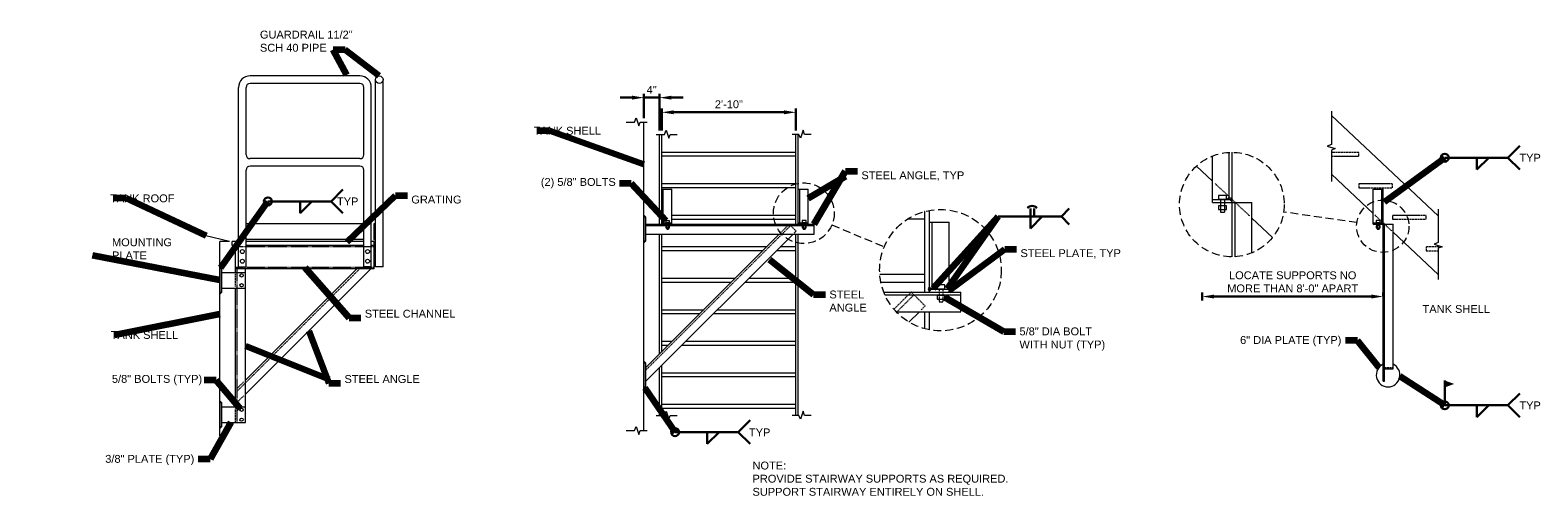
# Model space of a CAD drawing. Header units: inches. Extents: x -243 to 597, y 28 to 176.
# Tile 1 of 4: x -243 to 139, y 47 to 165. Entities that reach past the tile are written whole.
import ezdxf

# ---------------------------------------------------------------- set-up
doc = ezdxf.new("R2010")
doc.units = ezdxf.units.IN
doc.header["$MEASUREMENT"] = 0
for name, pattern in [('( Dashed )', [9, 6, -3]), ('HIDDEN', [0.19685, 0.15748, -0.03937]), ('HIDDEN2', [0.1875, 0.125, -0.0625])]:
    doc.linetypes.add(name, pattern=pattern)
doc.layers.get('DefPoints').update_dxf_attribs({"lineweight": 0})
for name, color, linetype, lineweight in [('G-ANNO-DIMS', 2, 'Continuous', 0), ('G-ANNO-MASK', 1, 'Continuous', 0), ('G-ANNO-NOTE', 4, 'Continuous', 30), ('G-ANNO-TEXT', 2, 'Continuous', 30), ('G-GRID-IDEN', 3, 'Continuous', 13), ('M-DETL-LGHT', 3, 'Continuous', 0), ('M-DETL-MLGT', 2, 'Continuous', 0), ('M-DETL-XLGT', 1, 'Continuous', 0)]:
    doc.layers.add(name, color=color, linetype=linetype, lineweight=lineweight)
doc.styles.add("AEC_AC_06ArchDims-CC_3-4_1'", font='arial.ttf', dxfattribs={"height": 2})
doc.styles.add("AEC_AC_45Text-LeftTop_3-4_1'", font='arial.ttf', dxfattribs={"height": 2})
doc.dimstyles.new("AEC_AC_06_Arch-Dims_3-4_1'", dxfattribs={"dimtxt": 2, "dimasz": 3, "dimexe": 1, "dimexo": 1, "dimgap": 1, "dimtad": 1, "dimdec": 4, "dimzin": 15, "dimdsep": 46, "dimlunit": 4, "dimtxsty": "AEC_AC_06ArchDims-CC_3-4_1'", "dimcen": 0.09, "dimclrd": 256, "dimclre": 256, "dimazin": 2, "dimtfac": 0.7, "dimtdec": 4, "dimtix": 1, "dimtmove": 1, "dimatfit": 3, "dimfxl": 1, "dimfrac": 1, "dimtolj": 1, "dimtzin": 15, "dimlwd": 30, "dimlwe": 30, "dimarcsym": 0})
doc.dimstyles.new("AEC_AC_45_Notes_3-4_1'", dxfattribs={"dimtxt": 2, "dimasz": 3, "dimexe": 1, "dimexo": 1, "dimgap": 1, "dimtad": 1, "dimjust": 1, "dimdec": 3, "dimzin": 15, "dimdsep": 46, "dimlunit": 5, "dimtxsty": "AEC_AC_45Text-LeftTop_3-4_1'", "dimcen": 0.09, "dimclrd": 256, "dimclre": 256, "dimazin": 2, "dimtfac": 0.7, "dimtdec": 3, "dimtmove": 1, "dimatfit": 1, "dimfxl": 1, "dimfrac": 1, "dimtolj": 1, "dimtzin": 15, "dimlwd": 30, "dimlwe": 30, "dimarcsym": 0})

# ---------------------------------------------------------------- blocks, each defined once
blk = doc.blocks.new('*D95')
at = {"layer": 'DefPoints', "color": 0, "transparency": 16777216}
for p in [(-83.45, 147.61), (-87.45, 141.43), (-83.45, 138.28)]:
    blk.add_point(p, dxfattribs=at)
at = {"layer": 'G-ANNO-DIMS', "lineweight": 30, "transparency": 16777216}
for p, q in [((-90.45, 147.61), (-93.45, 147.61)), ((-87.45, 142.43), (-87.45, 148.61)), ((-87.45, 147.61), (-83.45, 147.61)), ((-83.45, 139.28), (-83.45, 148.61)), ((-80.45, 147.61), (-77.45, 147.61))]:
    blk.add_line(p, q, dxfattribs=at)
at = {"layer": 'G-ANNO-DIMS', "transparency": 16777216}
for points in [[(-90.45, 148.11), (-90.45, 147.11), (-87.45, 147.61)], [(-80.45, 148.11), (-80.45, 147.11), (-83.45, 147.61)]]:
    blk.add_solid(points, dxfattribs=at)
at = {"layer": 'G-ANNO-DIMS', "color": 0, "lineweight": 30, "transparency": 16777216, "insert": (-85.45, 149.61), "char_height": 2, "attachment_point": 5, "style": "AEC_AC_06ArchDims-CC_3-4_1'"}
blk.add_mtext('\\A1;4"', dxfattribs=at)
blk = doc.blocks.new('*D96')
at = {"layer": 'DefPoints', "color": 0, "transparency": 16777216}
for p in [(-48.88, 143.89), (-82.88, 138.28), (-48.88, 138.28)]:
    blk.add_point(p, dxfattribs=at)
at = {"layer": 'G-ANNO-DIMS', "lineweight": 30, "transparency": 16777216}
for p, q in [((-82.88, 139.28), (-82.88, 144.89)), ((-79.88, 143.89), (-51.88, 143.89)), ((-48.88, 139.28), (-48.88, 144.89))]:
    blk.add_line(p, q, dxfattribs=at)
at = {"layer": 'G-ANNO-DIMS', "transparency": 16777216}
for points in [[(-79.88, 144.39), (-79.88, 143.39), (-82.88, 143.89)], [(-51.88, 144.39), (-51.88, 143.39), (-48.88, 143.89)]]:
    blk.add_solid(points, dxfattribs=at)
at = {"layer": 'G-ANNO-DIMS', "color": 0, "lineweight": 30, "transparency": 16777216, "insert": (-65.88, 145.92), "char_height": 2, "attachment_point": 5, "style": "AEC_AC_06ArchDims-CC_3-4_1'"}
blk.add_mtext('\\A1;2\'-10"', dxfattribs=at)
blk = doc.blocks.new('*D97')
at = {"layer": 'DefPoints', "color": 0, "transparency": 16777216}
for p in [(54.11, 97.13), (99.97, 96.32), (54.11, 95.09)]:
    blk.add_point(p, dxfattribs=at)
at = {"layer": 'G-ANNO-DIMS', "lineweight": 30, "transparency": 16777216}
for p, q in [((54.11, 96.09), (54.11, 98.13)), ((96.97, 97.13), (57.11, 97.13)), ((99.97, 97.32), (99.97, 98.13))]:
    blk.add_line(p, q, dxfattribs=at)
at = {"layer": 'G-ANNO-DIMS', "transparency": 16777216}
for points in [[(57.11, 97.63), (57.11, 96.63), (54.11, 97.13)], [(96.97, 97.63), (96.97, 96.63), (99.97, 97.13)]]:
    blk.add_solid(points, dxfattribs=at)
at = {"layer": 'G-ANNO-DIMS', "color": 0, "lineweight": 30, "transparency": 16777216, "insert": (77.04, 100.85), "char_height": 2, "attachment_point": 5, "style": "AEC_AC_06ArchDims-CC_3-4_1'"}
blk.add_mtext('\\A1;LOCATE SUPPORTS NO\\PMORE THAN 8\'-0" APART', dxfattribs=at)

msp = doc.modelspace()

# ---------------------------------------------------------------- hatches: boundary and pattern name
at = {"layer": 'M-DETL-LGHT', "extrusion": (0, 0, -1)}
for points in [[(-60.96909, 121.77), (-60.96909, 122.395), (-60.34409, 121.77)], [(-61.71909, 121.77), (-61.71909, 122.395), (-61.09409, 121.77)], [(86.95227, 117.2506), (87.45227, 117.7506), (87.45227, 117.2506)], [(194.41294, 104.24767), (194.91294, 104.74767), (194.91294, 104.24767)], [(15.06127, 98.53378, 0.386478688), (15.06127, 99.53378), (14.56127, 99.03378)], [(13.81127, 99.03378), (14.31127, 99.53378), (14.31127, 99.03378)], [(86.95227, 80.20573), (87.45227, 80.70573), (87.45227, 80.20573)], [(194.41294, 70.13187), (194.91294, 70.63187), (194.91294, 70.13187)]]:
    msp.add_hatch(color=256, dxfattribs=at).paths.add_polyline_path(points)
at = {"layer": 'M-DETL-LGHT'}
for points in [[(61.71909, 121.145), (61.09409, 121.77), (61.71909, 121.77)], [(-87.45227, 110.7506), (-87.45227, 111.2506), (-86.95227, 111.2506)], [(-194.91294, 97.74767), (-194.91294, 98.24767), (-194.41294, 98.24767)], [(-87.45227, 73.70573), (-87.45227, 74.20573), (-86.95227, 74.20573)], [(-194.91294, 63.63187), (-194.91294, 64.13187), (-194.41294, 64.13187)]]:
    msp.add_hatch(color=256, dxfattribs=at).paths.add_polyline_path(points)

# ---------------------------------------------------------------- linework, layer by layer
at = {"layer": 'G-ANNO-MASK', "flags": 128}
for points in [[(-91.91653, 141.42559), (-89.77301, 141.42559), (-89.36116, 142.46258), (-88.70617, 140.43912), (-88.32982, 141.42559), (-86.57473, 141.42559)], [(-84.31838, 138.27958), (-82.17485, 138.27958), (-81.76301, 139.31657), (-81.10801, 137.29311), (-80.73166, 138.27958), (-78.97657, 138.27958)], [(-44.99196, 138.27958), (-46.67354, 138.27958), (-47.08539, 139.31657), (-47.74038, 137.29311), (-48.11673, 138.27958), (-49.79831, 138.27958)], [(-84.31838, 66.97062), (-82.17485, 66.97062), (-81.76301, 68.00761), (-81.10801, 65.98415), (-80.73166, 66.97062), (-78.97657, 66.97062)], [(-44.99196, 66.97062), (-46.67354, 66.97062), (-47.08539, 68.00761), (-47.74038, 65.98415), (-48.11673, 66.97062), (-49.79831, 66.97062)], [(-91.91653, 63.10025), (-89.77301, 63.10025), (-89.36116, 64.13724), (-88.70617, 62.11378), (-88.32982, 63.10025), (-86.57473, 63.10025)]]:
    msp.add_lwpolyline(points, dxfattribs=at)
at = {"layer": 'G-ANNO-NOTE'}
for p, q in [((134.57712, 135.3685), (131.57713, 132.36851)), ((115.57716, 132.36851), (131.57713, 132.36851)), ((123.71549, 129.36852), (126.71549, 132.36851)), ((123.71549, 132.36851), (123.71549, 129.36852)), ((134.57712, 129.36852), (131.57713, 132.36851)), ((-163.72217, 124.28246), (-166.72216, 121.28247)), ((-182.72213, 121.28247), (-166.72216, 121.28247)), ((-174.5838, 118.28247), (-171.5838, 121.28247)), ((-174.5838, 121.28247), (-174.5838, 118.28247)), ((-163.72217, 118.28247), (-166.72216, 121.28247)), ((10.53113, 117.44092), (10.53113, 119.51482)), ((11.53113, 117.44092), (11.53113, 119.51482)), ((20.39276, 119.44092), (18.39277, 117.44092)), ((2.3928, 117.44092), (18.39277, 117.44092)), ((10.53113, 114.44093), (13.53112, 117.44092)), ((10.53113, 117.44092), (10.53113, 114.44093)), ((20.39276, 115.44092), (18.39277, 117.44092)), ((115.57716, 69.52296), (115.57716, 75.81863)), ((115.57716, 69.52296), (131.57713, 69.52296)), ((123.71549, 66.52297), (126.71549, 69.52296)), ((123.71549, 69.52296), (123.71549, 66.52297)), ((134.57712, 72.52296), (131.57713, 69.52296)), ((134.57712, 66.52297), (131.57713, 69.52296)), ((-60.51147, 65.7198), (-63.51146, 62.7198)), ((-79.51143, 62.7198), (-63.51146, 62.7198)), ((-71.3731, 59.71981), (-68.37311, 62.7198)), ((-71.3731, 62.7198), (-71.3731, 59.71981)), ((-60.51147, 59.71981), (-63.51146, 62.7198))]:
    msp.add_line(p, q, dxfattribs=at)
for centre in [(115.57716, 132.36851), (-182.72213, 121.28247), (115.57716, 69.52296), (-79.51143, 62.7198)]:
    msp.add_circle(centre, 1.00787, dxfattribs=at)
msp.add_arc((10.99428, 118.59234), 1.53966, 37.5446615, 142.4553385, dxfattribs=at)
msp.add_solid([(115.57716, 75.81863), (115.57716, 74.07831), (117.9679, 74.94847)], dxfattribs=at)
at = {"layer": 'G-GRID-IDEN', "linetype": '( Dashed )', "ltscale": 0.333333}
for p, q in [((93.30606, 115.90977), (74.74603, 118.58822)), ((-39.78351, 115.30743), (-26.47505, 109.75838))]:
    msp.add_line(p, q, dxfattribs=at)
for centre, radius in [((61.622, 120.48219), 13.25999), ((-46.89514, 118.27267), 7.70505), ((-12.2518, 103.82791), 15.41011), ((99.86808, 114.96279), 6.62999)]:
    msp.add_circle(centre, radius, dxfattribs=at)
at = {"layer": 'M-DETL-LGHT'}
for p, q in [((-159.4166, 153.12768), (-187.25688, 153.12768)), ((-190.15688, 104.6708), (-190.15688, 150.22768)), ((-188.25688, 133.12768), (-188.25688, 150.22768)), ((-159.4166, 151.22768), (-187.25688, 151.22768)), ((-158.4166, 133.12768), (-158.4166, 150.22768)), ((-156.5166, 104.6708), (-156.5166, 150.22768)), ((-155.45545, 104.6708), (-155.45545, 152.17768)), ((-153.55545, 104.6708), (-153.55545, 152.17768)), ((-159.4166, 132.12768), (-187.25688, 132.12768)), ((-159.4166, 130.22768), (-187.25688, 130.22768)), ((56.71909, 121.02), (56.71909, 132.80245)), ((60.96909, 121.77), (60.96909, 133.72609)), ((61.71909, 121.02), (61.71909, 133.74182)), ((-188.25688, 104.6708), (-188.25688, 129.22768)), ((-158.4166, 104.6708), (-158.4166, 129.22768)), ((-82.87607, 124.37017), (-80.37607, 124.37017)), ((-82.87607, 115.5006), (-82.87607, 124.37017)), ((-82.50107, 115.5006), (-82.50107, 124.37017)), ((-80.37607, 115.5006), (-80.37607, 124.37017)), ((-48.29987, 124.37017), (-45.79987, 124.37017)), ((-48.29987, 115.5006), (-48.29987, 124.37017)), ((-47.92487, 115.8756), (-47.92487, 124.37017)), ((-45.79987, 115.5006), (-45.79987, 124.37017)), ((60.96909, 122.395), (60.34409, 121.77)), ((61.71909, 122.395), (61.09409, 121.77)), ((97.46516, 115.5006), (97.46516, 124.37017)), ((99.59016, 115.8756), (99.59016, 124.37017)), ((99.96516, 115.5006), (99.96516, 124.37017)), ((56.71909, 121.77), (61.71909, 121.77)), ((56.71909, 121.02), (61.71909, 121.02)), ((58.74595, 118.53512), (59.74595, 118.53512)), ((61.71909, 121.145), (61.09409, 121.77)), ((61.71909, 107.22256), (61.71909, 121.02)), ((61.71909, 121.02), (66.71909, 121.02)), ((62.46909, 107.24929), (62.46909, 121.02)), ((66.71909, 108.24099), (66.71909, 121.02)), ((-158.4166, 115.62768), (-188.25688, 115.62768)), ((-86.95227, 117.2506), (-87.45227, 117.7506)), ((-86.95227, 115.5006), (-44.29987, 115.5006)), ((-86.95227, 115.1256), (-44.29987, 115.1256)), ((-82.87607, 115.8756), (-80.37607, 115.8756)), ((-48.29987, 115.8756), (-45.79987, 115.8756)), ((-44.29987, 113.0006), (-44.29987, 115.5006)), ((-15.06127, 116.02291), (-10.06127, 116.02291)), ((-15.06127, 98.28378), (-15.06127, 116.02291)), ((-14.31127, 99.03378), (-14.31127, 116.02291)), ((-10.06127, 98.28378), (-10.06127, 116.02291)), ((97.46516, 115.8756), (99.96516, 115.8756)), ((97.46516, 115.5006), (99.96516, 115.5006)), ((99.96516, 75.61612), (99.96516, 115.5006)), ((99.96516, 115.5006), (102.46516, 115.5006)), ((100.34016, 75.61612), (100.34016, 115.5006)), ((102.46516, 78.77666), (102.46516, 115.5006)), ((-190.15688, 111.12768), (-191.77155, 111.12768)), ((-191.77155, 110.12768), (-191.77155, 111.12768)), ((-158.4166, 111.62768), (-188.25688, 111.62768)), ((-158.4166, 111.12768), (-188.25688, 111.12768)), ((-155.76054, 111.12768), (-156.5166, 111.12768)), ((-155.76054, 110.12768), (-155.76054, 111.12768)), ((-86.95227, 111.2506), (-87.45227, 110.7506)), ((-86.95227, 113.0006), (-44.29987, 113.0006)), ((-86.95227, 79.15166), (-53.10333, 113.0006)), ((-86.95227, 75.61612), (-49.5678, 113.0006)), ((-81.65032, 114.26031), (-81.15032, 114.26031)), ((-47.07412, 114.25223), (-46.57412, 114.25223)), ((98.47859, 114.25816), (98.97859, 114.25816)), ((-190.15688, 110.12768), (-191.77155, 110.12768)), ((-190.91294, 103.24767), (-190.91294, 110.12768)), ((-158.4166, 110.12768), (-188.25688, 110.12768)), ((-155.76054, 110.12768), (-156.5166, 110.12768)), ((-155.76054, 104.12768), (-155.76054, 110.12768)), ((-194.41294, 104.24767), (-194.91294, 104.74767)), ((-194.41294, 103.24767), (-188.41294, 103.24767)), ((-155.76054, 104.12768), (-190.91294, 104.12768)), ((-190.15688, 104.6708), (-188.25688, 104.6708)), ((-188.41294, 65.13187), (-188.41294, 104.12768)), ((-188.41294, 75.92942), (-160.21468, 104.12768)), ((-188.41294, 72.39389), (-156.67915, 104.12768)), ((-156.5166, 104.6708), (-158.4166, 104.6708)), ((-153.55545, 104.6708), (-155.45545, 104.6708)), ((-14.31127, 99.53378), (-13.81127, 99.03378)), ((-194.41294, 98.24767), (-194.91294, 97.74767)), ((-194.41294, 99.24767), (-188.41294, 99.24767)), ((-190.91294, 69.13187), (-190.91294, 99.24767)), ((-26.63005, 98.28378), (-7.06127, 98.28378)), ((-26.3179, 97.53378), (-7.06127, 97.53378)), ((-15.06127, 99.03378), (-10.06127, 99.03378)), ((-12.60977, 95.78704), (-11.60977, 95.78704)), ((-7.06127, 93.28378), (-7.06127, 98.28378)), ((-23.4898, 93.28378), (-7.06127, 93.28378)), ((-20.2344, 90.6465), (-17.59712, 93.28378)), ((-86.95227, 80.20573), (-87.45227, 80.70573)), ((100.34016, 78.77666), (102.46516, 78.77666)), ((-86.95227, 74.20573), (-87.45227, 73.70573)), ((99.96516, 75.61612), (100.34016, 75.61612)), ((-194.41294, 70.13187), (-194.91294, 70.63187)), ((-194.41294, 69.13187), (-188.41294, 69.13187)), ((-194.41294, 65.13187), (-188.41294, 65.13187)), ((-194.41294, 64.13187), (-194.91294, 63.63187))]:
    msp.add_line(p, q, dxfattribs=at)
at = {"layer": 'M-DETL-LGHT', "linetype": 'HIDDEN2'}
for p, q in [((58.74595, 121.86431), (58.74595, 118.53512)), ((59.74595, 121.86431), (59.74595, 118.53512)), ((-81.65032, 115.90924), (-81.65032, 114.26031)), ((-81.15032, 115.90924), (-81.15032, 114.26031)), ((-47.07412, 115.91743), (-47.07412, 114.25223)), ((-46.57412, 115.91743), (-46.57412, 114.25223)), ((98.47859, 115.92275), (98.47859, 114.25816)), ((98.97859, 115.92275), (98.97859, 114.25816)), ((-190.91294, 99.67713), (-190.91294, 102.87267)), ((-190.53714, 73.80522), (-188.89523, 75.44713)), ((-190.53714, 70.26969), (-188.84065, 71.96617)), ((-190.91294, 65.13187), (-190.91294, 68.75687))]:
    msp.add_line(p, q, dxfattribs=at)
at = {"layer": 'M-DETL-LGHT', "flags": 128}
msp.add_lwpolyline([(97.46516, 124.37017), (99.96516, 124.37017)], dxfattribs=at)
msp.add_lwpolyline([(-15.06127, 98.53378, -0.386478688), (-15.06127, 99.53378), (-14.56127, 99.03378), (-15.06127, 98.53378)], format="xyb", dxfattribs=at)
at = {"layer": 'M-DETL-LGHT'}
for centre, radius in [((-154.50545, 152.17768), 0.95), ((-189.20688, 108.55744), 0.50009), ((-157.4666, 108.55744), 0.50009), ((-189.20688, 106.09754), 0.50009), ((-157.4666, 106.09754), 0.50009), ((-189.41294, 102.49767), 0.41182), ((-189.41294, 99.99767), 0.41182), ((-189.41294, 68.38187), 0.41182), ((-189.41294, 65.88187), 0.41182)]:
    msp.add_circle(centre, radius, dxfattribs=at)
for centre, radius, start, end in [((-187.25688, 150.22768), 2.9, 90, 180), ((-159.4166, 150.22768), 2.9, 0, 90), ((-187.25688, 150.22768), 1, 90, 180), ((-159.4166, 150.22768), 1, 0, 90), ((-187.25688, 133.12768), 1, 180, 270), ((-187.25688, 129.22768), 1, 90, 180), ((-159.4166, 133.12768), 1, 270, 0), ((-159.4166, 129.22768), 1, 0, 90), ((101.21516, 77.20573), 3, 114.6243184, 65.3756816)]:
    msp.add_arc(centre, radius, start, end, dxfattribs=at)
for points in [[(58.24595, 121.86431), (60.24595, 121.86431), (60.24595, 122.81101), (58.24595, 122.81101)], [(58.24595, 119.23765), (60.24595, 119.23765), (60.24595, 120.18435), (58.24595, 120.18435)], [(-155.45545, 115.62768), (-155.84475, 115.62768), (-155.84475, 111.62768), (-155.45545, 111.62768)], [(-87.45227, 111.2506), (-86.95227, 111.2506), (-86.95227, 117.2506), (-87.45227, 117.2506)], [(-81.90032, 115.90924), (-80.90032, 115.90924), (-80.90032, 116.38259), (-81.90032, 116.38259)], [(-81.90032, 114.61158), (-80.90032, 114.61158), (-80.90032, 115.08493), (-81.90032, 115.08493)], [(-47.32412, 115.91743), (-46.32412, 115.91743), (-46.32412, 116.39078), (-47.32412, 116.39078)], [(-47.32412, 114.60349), (-46.32412, 114.60349), (-46.32412, 115.07684), (-47.32412, 115.07684)], [(98.22859, 115.92275), (99.22859, 115.92275), (99.22859, 116.39611), (98.22859, 116.39611)], [(98.22859, 114.60942), (99.22859, 114.60942), (99.22859, 115.08277), (98.22859, 115.08277)], [(-194.91294, 98.24767), (-194.41294, 98.24767), (-194.41294, 104.24767), (-194.91294, 104.24767)], [(-13.10977, 99.11743), (-11.10977, 99.11743), (-11.10977, 100.06413), (-13.10977, 100.06413)], [(-13.10977, 96.48956), (-11.10977, 96.48956), (-11.10977, 97.43627), (-13.10977, 97.43627)], [(-87.45227, 74.20573), (-86.95227, 74.20573), (-86.95227, 80.20573), (-87.45227, 80.20573)], [(-194.91294, 64.13187), (-194.41294, 64.13187), (-194.41294, 70.13187), (-194.91294, 70.13187)]]:
    msp.add_3dface(points, dxfattribs=at)
at = {"layer": 'M-DETL-MLGT', "linetype": 'HIDDEN'}
for p, q in [((-86.95227, 78.44455), (-50.24978, 115.14705)), ((-52.85333, 113.2506), (-50.60333, 115.5006)), ((-48.83556, 113.73283), (-50.60333, 115.5006)), ((-49.3178, 113.2506), (-48.83556, 113.73283)), ((-155.76054, 109.75268), (-190.91294, 109.75268)), ((-155.76054, 104.50268), (-190.91294, 104.50268)), ((-190.53714, 65.13187), (-190.53714, 104.12768)), ((-190.53714, 73.09812), (-159.50757, 104.12768)), ((-24.04423, 93.90773), (-19.66819, 98.28378)), ((-23.375, 93.16275), (-18.96108, 97.57667)), ((-16.13265, 94.74824), (-19.66819, 98.28378)), ((-17.09712, 93.78378), (-16.13265, 94.74824))]:
    msp.add_line(p, q, dxfattribs=at)
at = {"layer": 'M-DETL-MLGT', "linetype": 'HIDDEN2'}
for p, q in [((-12.60977, 99.11743), (-12.60977, 95.78704)), ((-11.60977, 99.11743), (-11.60977, 95.78704)), ((99.96516, 79.15166), (102.46516, 79.15166))]:
    msp.add_line(p, q, dxfattribs=at)
at = {"layer": 'M-DETL-XLGT'}
for p, q in [((-87.45227, 63.10025), (-87.45227, 141.42559)), ((113.93394, 117.58624), (86.83067, 143.0583)), ((-83.45227, 115.5006), (-83.45227, 138.27958)), ((-82.87607, 115.5006), (-82.87607, 138.27958)), ((-48.87607, 115.5006), (-48.87607, 138.27958)), ((-48.29987, 115.5006), (-48.29987, 138.27958)), ((-48.87607, 133.70764), (-82.87607, 133.70764)), ((-48.87607, 132.72339), (-82.87607, 132.72339)), ((56.71909, 126.42394), (52.65119, 130.24701)), ((97.46516, 118.20257), (86.83067, 128.19703)), ((-48.87607, 125.70764), (-82.87607, 125.70764)), ((-48.87607, 124.72339), (-82.87607, 124.72339)), ((-16.21367, 118.69787), (-16.29603, 118.69787)), ((-16.21367, 98.28378), (-16.21367, 118.72002)), ((-15.06127, 98.28378), (-15.06127, 118.97975)), ((-48.87607, 117.70764), (-80.37607, 117.70764)), ((-48.87607, 116.72339), (-80.37607, 116.72339)), ((-16.21367, 116.72936), (-20.67937, 116.72936)), ((71.92417, 112.13398), (66.71909, 117.02579)), ((-192.4746, 111.12768), (-200.95745, 113.13241)), ((-194.91294, 61.79586), (-194.91294, 111.12768)), ((-192.4746, 111.12768), (-194.91294, 111.12768)), ((-83.45227, 82.65166), (-83.45227, 113.0006)), ((-82.87607, 83.22786), (-82.87607, 113.0006)), ((-48.87607, 66.97062), (-48.87607, 113.0006)), ((-48.29987, 66.97062), (-48.29987, 113.0006)), ((113.93394, 102.72497), (102.46516, 113.50349)), ((-56.39629, 109.70764), (-82.87607, 109.70764)), ((-57.38054, 108.72339), (-82.87607, 108.72339)), ((-48.87607, 108.72339), (-53.845, 108.72339)), ((-48.87607, 109.70764), (-52.86075, 109.70764)), ((-64.39629, 101.70764), (-82.87607, 101.70764)), ((-65.38054, 100.72339), (-82.87607, 100.72339)), ((-48.87607, 100.72339), (-61.845, 100.72339)), ((-48.87607, 101.70764), (-60.86075, 101.70764)), ((-16.21367, 102.69787), (-27.62042, 102.69787)), ((-16.21367, 100.72936), (-27.34717, 100.72936)), ((-72.38841, 93.71552), (-82.87607, 93.71552)), ((-73.37266, 92.73127), (-82.87607, 92.73127)), ((-48.87607, 92.73127), (-69.83713, 92.73127)), ((-48.87607, 93.71552), (-68.85288, 93.71552)), ((-16.21367, 88.9358), (-16.21367, 93.28378)), ((-15.06127, 88.67607), (-15.06127, 93.28378)), ((-80.38489, 85.71904), (-82.87607, 85.71904)), ((-81.36915, 84.73479), (-82.87607, 84.73479)), ((-48.87607, 84.73479), (-77.83361, 84.73479)), ((-48.87607, 85.71904), (-76.84936, 85.71904)), ((-83.45227, 66.97062), (-83.45227, 79.11612)), ((-82.87607, 66.97062), (-82.87607, 79.69232)), ((-48.87607, 77.72256), (-82.87607, 77.72256)), ((-48.87607, 76.7383), (-82.87607, 76.7383)), ((-48.87607, 69.72608), (-82.87607, 69.72608)), ((-48.87607, 68.74182), (-82.87607, 68.74182))]:
    msp.add_line(p, q, dxfattribs=at)
at = {"layer": 'M-DETL-XLGT', "linetype": 'HIDDEN2'}
for p, q in [((66.1294, 117.57999), (57.34371, 125.83691)), ((102.17032, 113.7806), (97.77747, 117.90905))]:
    msp.add_line(p, q, dxfattribs=at)
at = {"layer": 'M-DETL-XLGT', "flags": 128}
for points in [[(86.83067, 144.21693), (86.83067, 135.73258), (85.79368, 135.32074), (87.81714, 134.66574), (86.83067, 134.28939), (86.83067, 126.37107)], [(113.93394, 119.30164), (113.93394, 110.81729), (112.89695, 110.40545), (114.92041, 109.75045), (113.93394, 109.3741), (113.93394, 101.45578)]]:
    msp.add_lwpolyline(points, dxfattribs=at)
at = {"layer": 'M-DETL-XLGT', "linetype": 'HIDDEN2'}
for points in [[(86.83067, 132.72339), (93.83273, 132.72339), (93.83273, 133.70764), (86.83067, 133.70764)], [(114.87012, 109.73127), (110.84061, 109.73127), (110.84061, 108.74701), (113.93394, 108.74701)]]:
    msp.add_lwpolyline(points, dxfattribs=at)
for points in [[(93.83273, 125.71552), (93.83273, 124.73127), (102.33667, 124.73127), (102.33667, 125.71552)], [(102.33667, 116.73914), (110.84061, 116.73914), (110.84061, 117.72339), (102.33667, 117.72339)]]:
    msp.add_3dface(points, dxfattribs=at)

# ---------------------------------------------------------------- texts
at = {"layer": 'G-ANNO-NOTE', "char_height": 2, "style": "AEC_AC_45Text-LeftTop_3-4_1'"}
for s, insert, width, attachment_point in [('GUARDRAIL 1{\\A1;\\H1x;1/2}" SCH 40 PIPE', (-184.75614, 159.25094), 25.6407765, 7), ('MOUNTING PLATE', (-222.25433, 106.57107), 14.6376417, 7), ('STEEL ANGLE', (-40.40552, 98.65569), 10.1189726, 1), ('5/8" DIA BOLT WITH NUT (TYP)', (7.77807, 89.29685), 22.8242599, 1)]:
    msp.add_mtext(s, dxfattribs=dict(at, insert=insert, width=width, attachment_point=attachment_point))
for s, insert, attachment_point in [('TANK SHELL', (-115.36986, 138.18304), 7), ('TYP', (134.49984, 133.35552), 1), ('(2) {\\A1;\\H1x;5/8}" BOLTS', (-113.55702, 124.61445), 7), ('STEEL ANGLE, TYP', (-32.30103, 127.72263), 4), ('TANK ROOF', (-222.71474, 121.02457), 7), ('GRATING', (-146.37102, 121.73942), 4), ('TYP', (-165.22437, 122.27151), 1), ('STEEL PLATE, TYP', (8.02546, 107.95979), 4), ('STEEL CHANNEL', (-158.17246, 92.77057), 4), ('TANK SHELL', (109.95204, 94.98537), 1), ('TANK SHELL', (-222.57972, 88.38545), 1), ('6" DIA PLATE (TYP)', (63.70628, 84.50342), 7), ('\\A1;{\\H1x;5/8\\A0;\\H1x;" BOLTS (TYP)}', (-222.274, 74.62969), 7), ('STEEL ANGLE', (-163.31985, 76.18126), 4), ('TYP', (134.49984, 70.50997), 1), ('TYP', (-58.07705, 62.65908), 5), ('\\A1;{\\H1x;3/8\\A0;\\H1x;" PLATE (TYP)}', (-201.39008, 55.63894), 6)]:
    msp.add_mtext(s, dxfattribs=dict(at, insert=insert, attachment_point=attachment_point))
at = {"layer": 'G-ANNO-TEXT', "insert": (-59.89243, 55.24243), "char_height": 2, "width": 70.212349, "attachment_point": 1, "style": "AEC_AC_45Text-LeftTop_3-4_1'"}
msp.add_mtext('NOTE:\\PPROVIDE STAIRWAY SUPPORTS AS REQUIRED.  SUPPORT STAIRWAY ENTIRELY ON SHELL.', dxfattribs=at)

# ---------------------------------------------------------------- dimensions: what is measured, and where the dimension line sits
at = {"layer": 'G-ANNO-DIMS', "lineweight": 30}
for base, p1, p2, picture, middle in [((-83.45227, 147.61081), (-87.45227, 141.42559), (-83.45227, 138.27958), '*D95', (-85.45227, 149.61081)), ((-48.87607, 143.89438), (-82.87607, 138.27958), (-48.87607, 138.27958), '*D96', (-65.87607, 145.91552))]:
    dim = msp.add_linear_dim(base=base, p1=p1, p2=p2, dimstyle="AEC_AC_06_Arch-Dims_3-4_1'", dxfattribs=at)
    dim.commit()
    dim.dimension.update_dxf_attribs({"geometry": picture, "text_midpoint": middle})
dim = msp.add_linear_dim(base=(54.10651, 97.13018), p1=(99.96516, 96.32006), p2=(54.10651, 95.08749), angle=180, text='LOCATE SUPPORTS NO\\PMORE THAN 8\'-0" APART', dimstyle="AEC_AC_06_Arch-Dims_3-4_1'", dxfattribs=at)
dim.commit()
dim.dimension.update_dxf_attribs({"geometry": '*D97', "text_midpoint": (77.03584, 100.84937)})

# ---------------------------------------------------------------- leaders
at = {"layer": 'G-ANNO-NOTE', "lineweight": 30, "annotation_type": 0, "has_hookline": 1}
for points, hookline_direction, text_width in [([(-154.50545, 153.12768), (-163.18873, 159.78169), (-166.18873, 159.78169)], 1, 23.22783), ([(-87.45227, 130.61718), (-111.36986, 139.21734), (-114.36986, 139.21734)], 1, 16.91542), ([(-44.29987, 115.5006), (-36.30103, 128.93833), (-33.30103, 128.93833)], 0, 25.83902), ([(-162.67393, 111.05354), (-150.37102, 122.77371), (-147.37102, 122.77371)], 0, 12.40518), ([(-81.90032, 116.38259), (-90.6117, 125.84176), (-93.6117, 125.84176)], 1, 18.68895), ([(-198.41039, 112.53047), (-218.71474, 122.05887), (-221.71474, 122.05887)], 1, 16.10505), ([(-194.91294, 101.24767), (-227.1693, 107.57107)], 1, 14.8281), ([(-10.06127, 98.67706), (4.02546, 109.17549), (7.02546, 109.17549)], 0, 25.21828), ([(-173.33674, 104.50268), (-162.17246, 91.73628), (-159.17246, 91.73628)], 0, 22.75443), ([(-55.6133, 106.50788), (-44.40552, 97.62139), (-41.40552, 97.62139)], 0, 9.32196), ([(-11.10977, 96.96292), (3.77807, 88.26255), (6.77807, 88.26255)], 0, 21.59209), ([(-194.91294, 92.68073), (-221.57972, 87.35115)], 1, 16.91542), ([(-172.37238, 88.43445), (-167.31985, 75.14696), (-164.31985, 75.14696)], 0, 18.82401), ([(98.93785, 79.14737), (93.43496, 85.96586), (90.43496, 85.96586)], 1, 25.47203), ([(-189.70414, 68.67307), (-195.86532, 75.90865), (-198.86532, 75.90865)], 1, 22.66712), ([(-192.15674, 65.13187), (-197.39008, 55.83156), (-200.39008, 55.83156)], 1, 22.35607)]:
    msp.add_leader(points, dimstyle="AEC_AC_45_Notes_3-4_1'", override={"dimtad": 0, "dimclrd": 0, "dimlwd": 65534}, dxfattribs=dict(at, hookline_direction=hookline_direction, text_width=text_width))
at = {"layer": 'G-ANNO-NOTE', "lineweight": 30}
for points in [[(-162.70927, 153.27793), (-166.18873, 159.78169)], [(100.27806, 121.16923), (115.57716, 132.36851)], [(-45.80874, 122.116), (-36.30103, 127.72263)], [(-14.06127, 99.28378), (2.3928, 117.44092)], [(-10.45289, 99.14369), (2.3928, 117.44092)], [(-188.41294, 84.62977), (-167.31985, 76.18126)], [(104.21516, 76.89881), (115.57716, 69.52296)]]:
    msp.add_leader(points, dimstyle="AEC_AC_45_Notes_3-4_1'", override={"dimclrd": 0, "dimlwd": 65534}, dxfattribs=at)
at = {"layer": 'G-ANNO-NOTE'}
for points in [[(-194.66294, 104.49767), (-182.72213, 121.28247)], [(-87.20227, 73.95573), (-79.51143, 62.7198)]]:
    msp.add_leader(points, dimstyle="AEC_AC_45_Notes_3-4_1'", override={"dimclrd": 0, "dimlwd": 65534}, dxfattribs=at)

doc.saveas('drawing.dxf')
